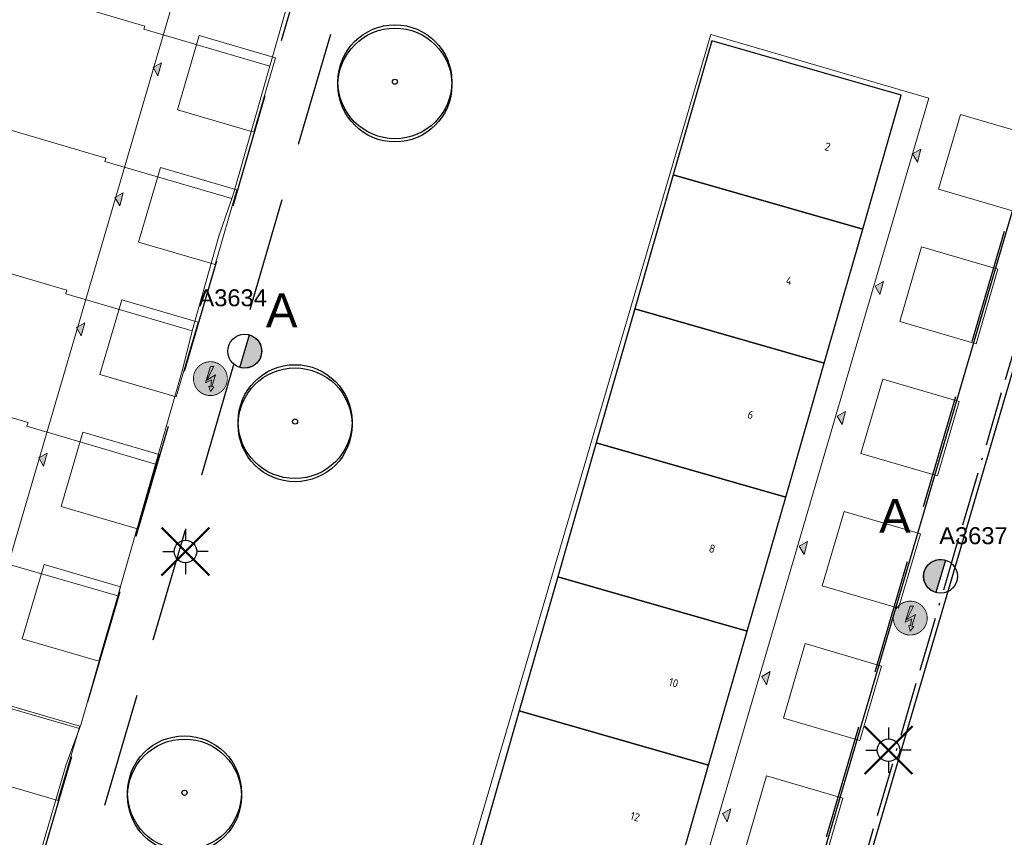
# Model space of a CAD drawing. Header units: metres. Extents: x 253535 to 254630, y 592458 to 593699.
# Tile 27 of 40: x 253860 to 253903, y 592951 to 592988. Entities that reach past the tile are written whole.
import ezdxf
from ezdxf.enums import TextEntityAlignment as Align

# ---------------------------------------------------------------- set-up
doc = ezdxf.new("R2010")
doc.units = ezdxf.units.M
doc.linetypes.add('ACAD_ISO11W100', pattern=[33, 12, -3, 12, -3, 0, -3])
doc.linetypes.add('DASHED', pattern=[19.05, 12.7, -6.35])
for name, color, linetype in [('B-EI-OV-Mast_0_Symbool_Code', 7, 'Continuous'), ('B-EI-OV-Mast_1_Mastnummer-T', 7, 'Continuous'), ('B-EI-OV-Mast_2_Kast-en-Groep-T', 7, 'Continuous'), ('B-EI-OV-Mast_4_Overig_1-T', 7, 'Continuous'), ('B-EI-OV-Mast_5_Overig_2-T', 7, 'Continuous'), ('B-IN-LICHTMAST', 7, 'Continuous'), ('N-EI-OV-Mast-S', 7, 'Continuous'), ('N-EI-OV-Mast_0_Symbool_Code', 7, 'Continuous'), ('N-EI-OV-Mast_1_Mastnummer-T', 7, 'Continuous'), ('N-EI-OV-Mast_2_Kast-en-Groep-T', 7, 'Continuous'), ('N-EI-OV-Mast_4_Overig_1-T', 7, 'Continuous'), ('N-EI-OV-Mast_5_Overig_2-T', 7, 'Continuous'), ('N-GR-BOOM', 3, 'Continuous'), ('N-WB-BAND OPSLUITBAND 10x20', 7, 'DASHED'), ('N-WB-BAND TROTTOIRBAND 18 20', 7, 'ACAD_ISO11W100'), ('N-WB-KANTVERHARDING', 2, 'Continuous'), ('V-EI-OV-Mast-S', 1, 'Continuous'), ('V-EI-OV-Mast_1_Mastnummer-T', 7, 'Continuous'), ('V-EI-OV-Mast_2_Kast-en-Groep-T', 7, 'Continuous'), ('V-EI-OV-Mast_4_Overig_1-T', 7, 'Continuous'), ('V-EI-OV-Mast_5_Overig_2-T', 7, 'Continuous'), ('X-EI-OV-Aansluiting-S', 1, 'Continuous'), ('X-EI-OV-Aansluiting_0_Symbool_Code', 7, 'Continuous'), ('X-EI-OV-Aansluiting_1_Mastnummer-T', 7, 'Continuous'), ('X-EI-OV-Aansluiting_2_Groep_en_Fase-T', 7, 'Continuous'), ('X-EI-OV-Aansluiting_4_Overig_1-T', 7, 'Continuous'), ('X-EI-OV-Aansluiting_5_Overig_2-T', 7, 'Continuous')]:
    doc.layers.add(name, color=color, linetype=linetype)
doc.layers.add('B-WE-OG-BEBOUWING-GV', color=7, linetype='Continuous', lineweight=30, true_color=0x000000)
for name, color, linetype, lineweight in [('B-WE-OG-BEBOUWING-T18', 254, 'Continuous', 18), ('B-WE-OG-TERREIN_ERF-GV', 254, 'Continuous', 18), ('N-woningen', 1, 'Continuous', 0)]:
    doc.layers.add(name, color=color, linetype=linetype, lineweight=lineweight)
doc.styles.add('ARIAL', font='arial.ttf')
doc.styles.add('NLCS-ISO-M200-T18', font='txt', dxfattribs={"height": 0.36})

# ---------------------------------------------------------------- blocks, each defined once
blk = doc.blocks.new("'BOOM")
for centre, radius in [((0, 0), 2.8), ((0.002, -0.159), 2.8), ((0, 0), 0.126)]:
    blk.add_circle(centre, radius)
blk = doc.blocks.new('*U25')
at = {"layer": 'N-EI-OV-Mast-S'}
h = blk.add_hatch(color=0, dxfattribs=at)
h.dxf.hatch_style = 1
edge = h.paths.add_edge_path()
edge.add_line((-0.21, -0.72), (0.21, 0.72))
edge.add_arc((0, 0), 0.75, 613.716, 793.716, ccw=False)
blk.add_lwpolyline([(-0.21, -0.72), (0.21, 0.72, -1), (-0.21, -0.72, 0)], format="xyb", dxfattribs=at)
blk.add_circle((0, 0), 0.75, dxfattribs=at)
at = {"layer": 'N-EI-OV-Mast_0_Symbool_Code', "style": 'ARIAL'}
blk.add_attdef('CODE', text='', height=1.5, dxfattribs=at).set_placement((1.634, 1.808), align=Align.MIDDLE_CENTER)
at = {"layer": 'N-EI-OV-Mast_1_Mastnummer-T', "style": 'ARIAL'}
blk.add_attdef('MASTNR', text='', height=0.75, dxfattribs=at).set_placement((-2.049, 2.362), align=Align.MIDDLE_LEFT)
at = {"layer": 'N-EI-OV-Mast_2_Kast-en-Groep-T', "style": 'ARIAL'}
for tag, p in [('KASTNR', (-2.049, 1.237)), ('GROEP', (-2.049, 0.112))]:
    blk.add_attdef(tag, text='', height=0.75, dxfattribs=at).set_placement(p, align=Align.MIDDLE_LEFT)
at = {"layer": 'N-EI-OV-Mast_4_Overig_1-T', "style": 'ARIAL'}
blk.add_attdef('OVERIG1', text='', height=0.75, dxfattribs=at).set_placement((-2.049, -1.013), align=Align.MIDDLE_LEFT)
at = {"layer": 'N-EI-OV-Mast_5_Overig_2-T', "style": 'ARIAL'}
blk.add_attdef('OVERIG2', text='', height=0.75, dxfattribs=at).set_placement((-2.049, -2.138), align=Align.MIDDLE_LEFT)
blk = doc.blocks.new('*U50')
at = {"layer": 'N-EI-OV-Mast-S'}
h = blk.add_hatch(color=0, dxfattribs=at)
h.dxf.hatch_style = 1
edge = h.paths.add_edge_path()
edge.add_line((0.211, 0.72), (-0.211, -0.72))
edge.add_arc((0, 0), 0.75, 793.6353, 973.6353, ccw=False)
blk.add_lwpolyline([(0.211, 0.72), (-0.211, -0.72, -1), (0.211, 0.72, 0)], format="xyb", dxfattribs=at)
blk.add_circle((0, 0), 0.75, dxfattribs=at)
at = {"layer": 'N-EI-OV-Mast_0_Symbool_Code', "style": 'ARIAL'}
blk.add_attdef('CODE', text='', height=1.5, dxfattribs=at).set_placement((-2.02, 2.678), align=Align.MIDDLE_CENTER)
at = {"layer": 'N-EI-OV-Mast_1_Mastnummer-T', "style": 'ARIAL'}
blk.add_attdef('MASTNR', text='', height=0.75, dxfattribs=at).set_placement((-0.062, 1.799), align=Align.MIDDLE_LEFT)
at = {"layer": 'N-EI-OV-Mast_2_Kast-en-Groep-T', "style": 'ARIAL'}
for tag, p in [('KASTNR', (-0.062, 0.674)), ('GROEP', (-0.062, -0.451))]:
    blk.add_attdef(tag, text='', height=0.75, dxfattribs=at).set_placement(p, align=Align.MIDDLE_LEFT)
at = {"layer": 'N-EI-OV-Mast_4_Overig_1-T', "style": 'ARIAL'}
blk.add_attdef('OVERIG1', text='', height=0.75, dxfattribs=at).set_placement((-0.062, -1.576), align=Align.MIDDLE_LEFT)
at = {"layer": 'N-EI-OV-Mast_5_Overig_2-T', "style": 'ARIAL'}
blk.add_attdef('OVERIG2', text='', height=0.75, dxfattribs=at).set_placement((-0.062, -2.701), align=Align.MIDDLE_LEFT)
blk = doc.blocks.new('*U7')
at = {"layer": 'X-EI-OV-Aansluiting-S'}
h = blk.add_hatch(color=0, dxfattribs=at)
h.set_gradient(color1=(0, 255, 0), tint=1, name='SPHERICAL')
edge = h.paths.add_edge_path()
edge.add_arc((0, 0), 0.75, 0, 360)
h = blk.add_hatch(color=7, dxfattribs=at)
h.dxf.hatch_style = 1
h.paths.add_polyline_path([(0.067, -0.354), (0.229, 0.164), (-0.156, -0.067), (0.15, 0.534), (0, 0.534), (-0.219, -0.183), (0.048, -0.047), (0.015, -0.345), (-0.07, -0.331), (0.002, -0.571), (0.152, -0.367)])
at = {"layer": 'X-EI-OV-Aansluiting-S', "color": 7, "const_width": 0.0375}
blk.add_lwpolyline([(0, 0.75, -1), (0, -0.75, -1), (0, 0.75, -1.11402)], format="xyb", dxfattribs=at)
at = {"layer": 'X-EI-OV-Aansluiting-S', "color": 7, "lineweight": 0, "flags": 128}
blk.add_lwpolyline([(0.067, -0.354), (0.229, 0.164), (-0.156, -0.067), (0.15, 0.534), (0, 0.534), (-0.219, -0.183), (0.048, -0.047), (0.015, -0.345), (-0.07, -0.331), (0.002, -0.571), (0.152, -0.367)], close=True, dxfattribs=at)
at = {"layer": 'X-EI-OV-Aansluiting_0_Symbool_Code', "style": 'ARIAL'}
blk.add_attdef('CODE', text='', height=1.5, dxfattribs=at).set_placement((-10, 0), align=Align.MIDDLE_CENTER)
at = {"layer": 'X-EI-OV-Aansluiting_1_Mastnummer-T', "style": 'ARIAL'}
blk.add_attdef('MASTNR', text='', height=0.75, dxfattribs=at).set_placement((6.75, 2.25), align=Align.MIDDLE_LEFT)
at = {"layer": 'X-EI-OV-Aansluiting_2_Groep_en_Fase-T', "style": 'ARIAL'}
for tag, p in [('KASTNR', (6.75, 1.125)), ('GROEP', (6.75, 0))]:
    blk.add_attdef(tag, text='', height=0.75, dxfattribs=at).set_placement(p, align=Align.MIDDLE_LEFT)
at = {"layer": 'X-EI-OV-Aansluiting_4_Overig_1-T', "style": 'ARIAL'}
blk.add_attdef('OVERIG1', text='', height=0.75, dxfattribs=at).set_placement((6.75, -1.125), align=Align.MIDDLE_LEFT)
at = {"layer": 'X-EI-OV-Aansluiting_5_Overig_2-T', "style": 'ARIAL'}
blk.add_attdef('OVERIG2', text='', height=0.75, dxfattribs=at).set_placement((6.75, -2.25), align=Align.MIDDLE_LEFT)
blk = doc.blocks.new('*U55')
at = {"color": 0}
for points in [[(0, 2.5), (0, 1.25)], [(-1.77, 1.77), (-0.88, 0.88)], [(0.88, 0.88), (1.77, 1.77)], [(-2.5, 0), (-1.25, 0)], [(2.5, 0), (1.25, 0)], [(-1.77, -1.77), (-0.88, -0.88)], [(0.88, -0.88), (1.77, -1.77)], [(0, -1.25), (0, -2.5)]]:
    blk.add_lwpolyline(points, dxfattribs=at)
blk.add_circle((0, 0), 1.25, dxfattribs=at)
at = {"layer": 'B-EI-OV-Mast_0_Symbool_Code', "style": 'ARIAL'}
blk.add_attdef('CODE', text='', height=1.5, dxfattribs=at).set_placement((-10, 0), align=Align.MIDDLE_CENTER)
at = {"layer": 'B-EI-OV-Mast_1_Mastnummer-T', "style": 'ARIAL'}
blk.add_attdef('MASTNR', text='', height=0.75, dxfattribs=at).set_placement((6.75, 2.25), align=Align.MIDDLE_LEFT)
at = {"layer": 'B-EI-OV-Mast_2_Kast-en-Groep-T', "style": 'ARIAL'}
for tag, p in [('KASTNR', (6.75, 1.12)), ('GROEP', (6.75, 0))]:
    blk.add_attdef(tag, text='', height=0.75, dxfattribs=at).set_placement(p, align=Align.MIDDLE_LEFT)
at = {"layer": 'B-EI-OV-Mast_4_Overig_1-T', "style": 'ARIAL'}
blk.add_attdef('OVERIG1', text='', height=0.75, dxfattribs=at).set_placement((6.75, -1.12), align=Align.MIDDLE_LEFT)
at = {"layer": 'B-EI-OV-Mast_5_Overig_2-T', "style": 'ARIAL'}
blk.add_attdef('OVERIG2', text='', height=0.75, dxfattribs=at).set_placement((6.75, -2.25), align=Align.MIDDLE_LEFT)
blk = doc.blocks.new('*U54')
at = {"layer": 'V-EI-OV-Mast-S', "color": 0, "const_width": 0.1}
for points in [[(1.061, 1.061), (-1.061, -1.061)], [(1.061, -1.061), (-1.061, 1.061)]]:
    blk.add_lwpolyline(points, dxfattribs=at)
at = {"layer": 'N-EI-OV-Mast_0_Symbool_Code', "style": 'ARIAL'}
blk.add_attdef('CODE', text='', height=1.5, dxfattribs=at).set_placement((-10, 0), align=Align.MIDDLE_CENTER)
at = {"layer": 'V-EI-OV-Mast_1_Mastnummer-T', "style": 'ARIAL'}
blk.add_attdef('MASTNR', text='', height=0.75, dxfattribs=at).set_placement((6.75, 2.25), align=Align.MIDDLE_LEFT)
at = {"layer": 'V-EI-OV-Mast_2_Kast-en-Groep-T', "style": 'ARIAL'}
for tag, p in [('KASTNR', (6.75, 1.125)), ('GROEP', (6.75, 0))]:
    blk.add_attdef(tag, text='', height=0.75, dxfattribs=at).set_placement(p, align=Align.MIDDLE_LEFT)
at = {"layer": 'V-EI-OV-Mast_4_Overig_1-T', "style": 'ARIAL'}
blk.add_attdef('OVERIG1', text='', height=0.75, dxfattribs=at).set_placement((6.75, -1.125), align=Align.MIDDLE_LEFT)
at = {"layer": 'V-EI-OV-Mast_5_Overig_2-T', "style": 'ARIAL'}
blk.add_attdef('OVERIG2', text='', height=0.75, dxfattribs=at).set_placement((6.75, -2.25), align=Align.MIDDLE_LEFT)

msp = doc.modelspace()

# ---------------------------------------------------------------- hatches: boundary and pattern name
at = {"layer": 'N-woningen'}
h = msp.add_hatch(color=252, dxfattribs=at)
h.dxf.hatch_style = 1
h.paths.add_polyline_path([(253865.635, 592985.128), (253865.424, 592985.496), (253865.792, 592985.707)])
h = msp.add_hatch(color=252, dxfattribs=at)
h.dxf.hatch_style = 1
h.paths.add_polyline_path([(253899.236, 592981.301), (253899.025, 592981.669), (253899.393, 592981.88)])
h = msp.add_hatch(color=252, dxfattribs=at)
h.dxf.hatch_style = 1
h.paths.add_polyline_path([(253863.948, 592979.372), (253863.737, 592979.74), (253864.105, 592979.951)])
h = msp.add_hatch(color=252, dxfattribs=at)
h.dxf.hatch_style = 1
h.paths.add_polyline_path([(253897.576, 592975.452), (253897.365, 592975.82), (253897.733, 592976.031)])
h = msp.add_hatch(color=252, dxfattribs=at)
h.dxf.hatch_style = 1
h.paths.add_polyline_path([(253862.25, 592973.615), (253862.039, 592973.983), (253862.407, 592974.194)])
h = msp.add_hatch(color=252, dxfattribs=at)
h.dxf.hatch_style = 1
h.paths.add_polyline_path([(253895.907, 592969.699), (253895.696, 592970.067), (253896.064, 592970.278)])
h = msp.add_hatch(color=252, dxfattribs=at)
h.dxf.hatch_style = 1
h.paths.add_polyline_path([(253860.577, 592967.848), (253860.366, 592968.216), (253860.734, 592968.427)])
h = msp.add_hatch(color=252, dxfattribs=at)
h.dxf.hatch_style = 1
h.paths.add_polyline_path([(253894.225, 592963.939), (253894.014, 592964.307), (253894.382, 592964.518)])
h = msp.add_hatch(color=252, dxfattribs=at)
h.dxf.hatch_style = 1
h.paths.add_polyline_path([(253892.57, 592958.179), (253892.359, 592958.547), (253892.727, 592958.758)])
h = msp.add_hatch(color=252, dxfattribs=at)
h.dxf.hatch_style = 1
h.paths.add_polyline_path([(253890.83, 592952.104), (253890.619, 592952.472), (253890.987, 592952.683)])

# ---------------------------------------------------------------- linework, layer by layer
at = {"layer": 'B-WE-OG-BEBOUWING-GV', "color": 252}
for points in [[(253898.521, 592984.267), (253890.139, 592986.675), (253888.435, 592980.744), (253896.818, 592978.337)], [(253896.818, 592978.337), (253888.435, 592980.744), (253886.732, 592974.813), (253895.114, 592972.406)], [(253895.114, 592972.406), (253886.732, 592974.813), (253885.028, 592968.883), (253893.411, 592966.475)], [(253893.411, 592966.475), (253885.028, 592968.883), (253883.325, 592962.952), (253891.707, 592960.544)], [(253891.707, 592960.544), (253883.325, 592962.952), (253881.621, 592957.021), (253890.003, 592954.614)], [(253890.003, 592954.614), (253881.621, 592957.021), (253879.918, 592951.091), (253888.3, 592948.683)]]:
    msp.add_lwpolyline(points, close=True, dxfattribs=at)
at = {"layer": 'B-WE-OG-TERREIN_ERF-GV', "color": 252}
msp.add_lwpolyline([(253890.003, 592954.614), (253888.3, 592948.683), (253886.596, 592942.752), (253886.474, 592942.787), (253882.444, 592943.945), (253878.214, 592945.16), (253879.918, 592951.091), (253881.621, 592957.021), (253883.325, 592962.952), (253885.028, 592968.883), (253886.732, 592974.813), (253888.435, 592980.744), (253890.139, 592986.675), (253898.521, 592984.267), (253896.818, 592978.337), (253895.114, 592972.406), (253893.411, 592966.475), (253891.707, 592960.544)], close=True, dxfattribs=at)
at = {"layer": 'N-WB-BAND OPSLUITBAND 10x20', "color": 252, "ltscale": 0.4}
msp.add_line((253877.55, 593001.585), (253860.183, 592942.251), dxfattribs=at)
for points in [[(253858.262, 592942.809), (253873.123, 592993.597)], [(253907.372, 592992.858), (253891.027, 592937.195)]]:
    msp.add_lwpolyline(points, dxfattribs=at)
at = {"layer": 'N-WB-BAND TROTTOIRBAND 18 20', "color": 252, "ltscale": 0.2}
msp.add_line((253892.85, 592936.66), (253905.641, 592980.22), dxfattribs=at)
at = {"layer": 'N-WB-KANTVERHARDING', "color": 252}
msp.add_line((253893.042, 592936.604), (253910.016, 592994.41), dxfattribs=at)
msp.add_lwpolyline([(253891.121, 592937.167), (253905.043, 592984.573)], dxfattribs=at)
at = {"layer": 'N-woningen', "color": 252}
for points in [[(253872.827, 592993.684), (253849.457, 593000.535), (253847.095, 592992.622), (253865.059, 592987.334), (253865.017, 592987.19), (253870.596, 592985.563), (253871.772, 592989.697), (253872.827, 592993.684)], [(253858.132, 592996.308), (253845.893, 592954.534), (253855.548, 592951.706), (253867.786, 592993.48)], [(253867.467, 592986.921), (253870.845, 592985.93), (253869.879, 592982.633), (253866.5, 592983.623)], [(253890.094, 592986.965), (253877.85, 592945.172), (253887.504, 592942.344), (253899.748, 592984.137)], [(253865.635, 592985.128), (253865.424, 592985.496), (253865.792, 592985.707)], [(253901.139, 592983.412), (253904.518, 592982.422), (253903.552, 592979.125), (253900.173, 592980.115)], [(253899.236, 592981.301), (253899.025, 592981.669), (253899.393, 592981.88)], [(253865.752, 592981.067), (253869.131, 592980.076), (253868.165, 592976.779), (253864.786, 592977.769)], [(253863.948, 592979.372), (253863.737, 592979.74), (253864.105, 592979.951)], [(253899.424, 592977.558), (253902.802, 592976.568), (253901.836, 592973.271), (253898.457, 592974.261)], [(253897.576, 592975.452), (253897.365, 592975.82), (253897.733, 592976.031)], [(253864.037, 592975.213), (253867.415, 592974.222), (253866.449, 592970.926), (253863.07, 592971.915)], [(253862.25, 592973.615), (253862.039, 592973.983), (253862.407, 592974.194)], [(253897.709, 592971.704), (253901.087, 592970.714), (253900.121, 592967.417), (253896.742, 592968.407)], [(253895.907, 592969.699), (253895.696, 592970.067), (253896.064, 592970.278)], [(253862.322, 592969.359), (253865.7, 592968.368), (253864.734, 592965.072), (253861.355, 592966.061)], [(253860.577, 592967.848), (253860.366, 592968.216), (253860.734, 592968.427)], [(253895.994, 592965.851), (253899.372, 592964.86), (253898.406, 592961.563), (253895.027, 592962.553)], [(253894.225, 592963.939), (253894.014, 592964.307), (253894.382, 592964.518)], [(253860.607, 592963.504), (253863.985, 592962.514), (253863.019, 592959.217), (253859.64, 592960.207)], [(253894.279, 592959.997), (253897.657, 592959.006), (253896.691, 592955.709), (253893.312, 592956.699)], [(253892.57, 592958.179), (253892.359, 592958.547), (253892.727, 592958.758)], [(253858.801, 592957.339), (253862.179, 592956.349), (253861.213, 592953.052), (253857.834, 592954.042)], [(253892.564, 592954.143), (253895.942, 592953.152), (253894.976, 592949.855), (253891.597, 592950.845)], [(253890.83, 592952.104), (253890.619, 592952.472), (253890.987, 592952.683)]]:
    msp.add_lwpolyline(points, close=True, dxfattribs=at)
for points in [[(253847.095, 592992.622), (253845.351, 592986.781), (253863.338, 592981.486), (253863.292, 592981.333), (253868.906, 592979.702), (253868.996, 592979.964), (253870.596, 592985.563)], [(253845.351, 592986.781), (253843.607, 592980.939), (253861.616, 592975.638), (253861.571, 592975.485), (253867.16, 592973.849), (253868.338, 592978.039), (253868.906, 592979.702)], [(253843.607, 592980.939), (253841.863, 592975.098), (253859.894, 592969.79), (253859.843, 592969.617), (253865.531, 592967.947), (253866.735, 592972.169), (253867.16, 592973.849)], [(253841.863, 592975.098), (253840.119, 592969.256), (253858.172, 592963.942), (253858.122, 592963.769), (253863.863, 592962.111), (253865.531, 592967.947)], [(253840.119, 592969.256), (253838.375, 592963.415), (253856.451, 592958.094), (253856.397, 592957.912), (253862.176, 592956.245), (253862.249, 592956.449), (253863.863, 592962.111)], [(253838.375, 592963.415), (253835.996, 592955.445), (253839.482, 592954.423), (253859.642, 592948.51), (253860.401, 592950.606), (253861.579, 592954.643), (253862.176, 592956.245)]]:
    msp.add_lwpolyline(points, dxfattribs=at)

# ---------------------------------------------------------------- block references
at = {"layer": 'B-IN-LICHTMAST', "color": 252, "xscale": 0.4, "yscale": 0.4, "zscale": 0.4}
for p in [(253866.859, 592964.073, -0.467), (253897.962, 592955.282, -0.483)]:
    msp.add_blockref('*U55', p, dxfattribs=at)
at = {"layer": 'N-EI-OV-Mast-S', "color": 5}
ref = msp.add_blockref('*U25', (253869.479, 592972.943), dxfattribs=at)
ref.add_attrib('MASTNR', 'A3634', dxfattribs={"layer": 'N-EI-OV-Mast_1_Mastnummer-T', "color": 6, "height": 0.75, "style": 'ARIAL'}).set_placement((253867.43, 592975.305), align=Align.MIDDLE_LEFT)
ref.add_attrib('CODE', 'A', dxfattribs={"layer": 'N-EI-OV-Mast_0_Symbool_Code', "height": 1.5, "style": 'ARIAL'}).set_placement((253871.113, 592974.75), align=Align.MIDDLE_CENTER)
ref = msp.add_blockref('*U50', (253900.265, 592962.976), dxfattribs=at)
ref.add_attrib('MASTNR', 'A3637', dxfattribs={"layer": 'N-EI-OV-Mast_1_Mastnummer-T', "color": 6, "height": 0.75, "style": 'ARIAL'}).set_placement((253900.203, 592964.775), align=Align.MIDDLE_LEFT)
ref.add_attrib('CODE', 'A', dxfattribs={"layer": 'N-EI-OV-Mast_0_Symbool_Code', "height": 1.5, "style": 'ARIAL'}).set_placement((253898.245, 592965.653), align=Align.MIDDLE_CENTER)
at = {"layer": 'N-GR-BOOM', "color": 252, "xscale": 0.9, "yscale": 0.9, "zscale": 0.9}
for p in [(253876.124, 592984.867), (253871.707, 592969.824), (253866.814, 592953.395)]:
    msp.add_blockref("'BOOM", p, dxfattribs=at)
at = {"layer": 'V-EI-OV-Mast-S', "color": 1}
for p in [(253866.859, 592964.073, -0.467), (253897.962, 592955.282, -0.483)]:
    msp.add_blockref('*U54', p, dxfattribs=at)
at = {"layer": 'X-EI-OV-Aansluiting-S'}
for p in [(253867.96, 592971.727), (253898.923, 592961.126)]:
    msp.add_blockref('*U7', p, dxfattribs=at)

# ---------------------------------------------------------------- texts
at = {"layer": 'B-WE-OG-BEBOUWING-T18', "color": 252, "style": 'NLCS-ISO-M200-T18'}
for s, p in [('2', (253895.267, 592981.992)), ('4', (253893.563, 592976.062)), ('6', (253891.86, 592970.13)), ('8', (253890.156, 592964.2)), ('10', (253888.452, 592958.269)), ('12', (253886.749, 592952.338))]:
    msp.add_text(s, height=0.36, rotation=344, dxfattribs=at).set_placement(p, align=Align.MIDDLE)

doc.saveas('drawing.dxf')
